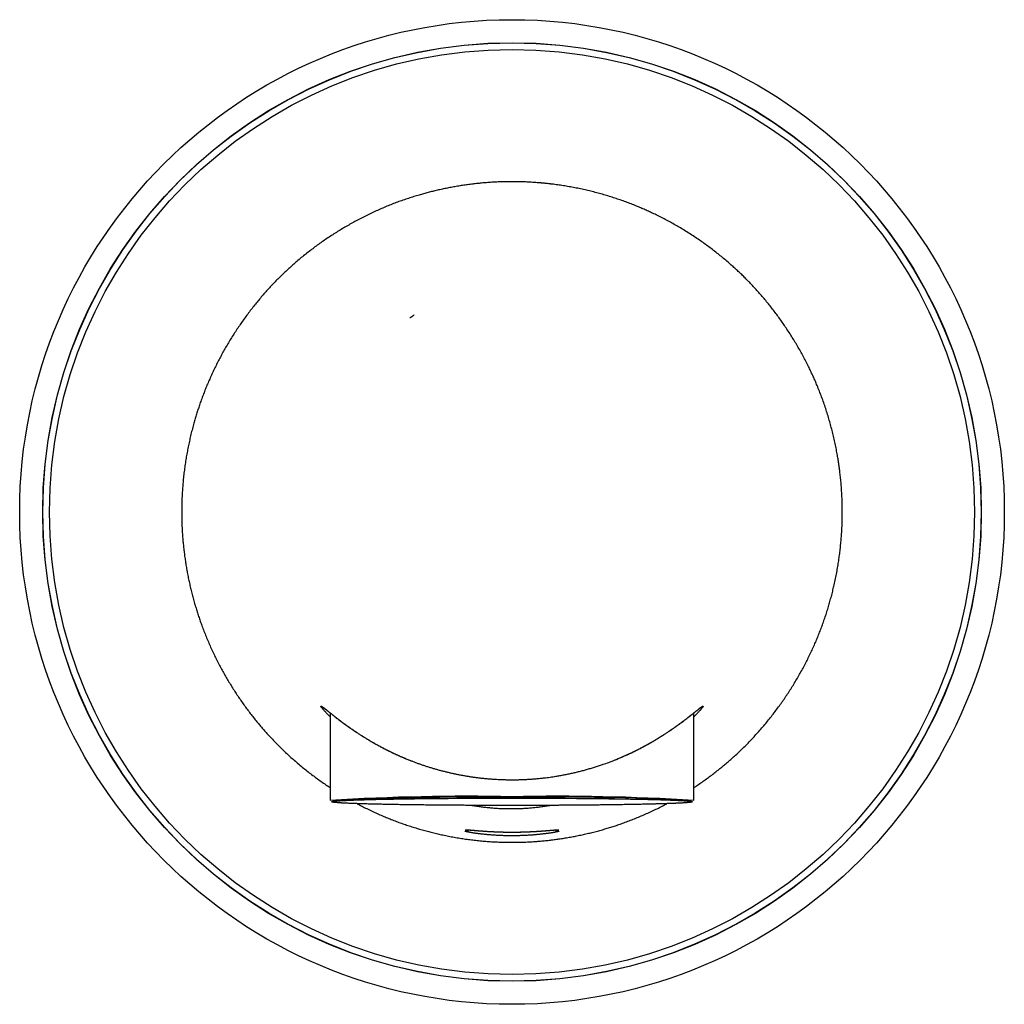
# Model space of a CAD drawing. Header units: millimetres. Extents: x 8 to 699, y 12 to 355.
# Tile 4 of 8: x 326 to 400, y 281 to 355. Entities that reach past the tile are written whole.
import ezdxf

# ---------------------------------------------------------------- set-up
doc = ezdxf.new("R2010")
doc.units = ezdxf.units.MM

msp = doc.modelspace()

# ---------------------------------------------------------------- linework, layer by layer
at = {"color": 7, "linetype": 'Continuous', "lineweight": 30}
for p, q in [((349.25, 302.79), (349.25, 296.174)), ((376.75, 296.174), (376.75, 302.79)), ((361.85, 296.423), (361.85, 296.428)), ((361.85, 296.423), (364.15, 296.423)), ((364.15, 296.428), (364.15, 296.423))]:
    msp.add_line(p, q, dxfattribs=at)
at = {"color": 7, "linetype": 'Continuous', "lineweight": 30, "flags": 128}
for points in [[(363, 296.319), (362.673, 296.319), (362.346, 296.319), (362.019, 296.32), (361.693, 296.32), (361.368, 296.321), (361.045, 296.322), (360.722, 296.323), (360.401, 296.325), (360.276, 296.325)], [(365.726, 296.325), (365.599, 296.325), (365.278, 296.323), (364.955, 296.322), (364.632, 296.321), (364.307, 296.32), (363.981, 296.32), (363.654, 296.319), (363.327, 296.319), (363, 296.319)]]:
    msp.add_lwpolyline(points, dxfattribs=at)
at = {"color": 7, "linetype": 'Continuous', "lineweight": 30}
for radius in [37.25, 35.509, 35.5, 35]:
    msp.add_circle((363, 318), radius, dxfattribs=at)
for centre, radius, start, end in [((359.564, 127.772), 168.718, 88.83305, 93.50474), ((360.089, 124.735), 171.718, 89.02856, 93.19588), ((361.479, 691.976), 395.651, 269.09659, 269.55917), ((366.436, 127.772), 168.718, 86.49526, 91.16695), ((366.019, 130.281), 166.176, 86.73442, 91.04083), ((364.521, 692.013), 395.688, 270.44056, 270.9034), ((359.5, 294.249), 0.3, 261.59176, 282.33471), ((359.5, 294.143), 0.3, 261.62642, 319.26449), ((366.5, 294.143), 0.3, 220.6961, 278.37358), ((366.5, 294.249), 0.3, 257.82391, 278.40821)]:
    msp.add_arc(centre, radius, start, end, dxfattribs=at)
for points, knots in [([(363, 342.992), (362.872, 342.992), (362.616, 342.991), (362.232, 342.981), (361.848, 342.966), (361.465, 342.945), (361.081, 342.918), (360.697, 342.886), (360.312, 342.847), (359.928, 342.802), (359.545, 342.751), (359.162, 342.695), (358.779, 342.632), (358.397, 342.564), (358.015, 342.489), (357.635, 342.409), (357.267, 342.325), (356.911, 342.239), (356.567, 342.15), (356.225, 342.057), (355.859, 341.951), (355.47, 341.832), (355.059, 341.698), (354.649, 341.557), (354.242, 341.409), (353.838, 341.253), (353.432, 341.088), (353.023, 340.914), (352.613, 340.73), (352.206, 340.538), (351.802, 340.339), (351.407, 340.136), (351.02, 339.928), (350.642, 339.716), (350.267, 339.498), (349.895, 339.273), (349.527, 339.042), (349.163, 338.805), (348.802, 338.561), (348.445, 338.31), (348.092, 338.053), (347.743, 337.79), (347.398, 337.521), (347.058, 337.245), (346.729, 336.969), (346.412, 336.693), (346.105, 336.417), (345.803, 336.136), (345.505, 335.849), (345.212, 335.557), (344.923, 335.259), (344.639, 334.957), (344.364, 334.652), (344.095, 334.346), (343.835, 334.038), (343.579, 333.725), (343.322, 333.401), (343.064, 333.065), (342.806, 332.716), (342.554, 332.363), (342.308, 332.006), (342.068, 331.643), (341.833, 331.276), (341.605, 330.905), (341.387, 330.538), (341.18, 330.174), (340.982, 329.814), (340.791, 329.452), (340.605, 329.085), (340.424, 328.716), (340.25, 328.342), (340.082, 327.966), (339.921, 327.591), (339.769, 327.216), (339.623, 326.842), (339.484, 326.466), (339.356, 326.102), (339.239, 325.749), (339.13, 325.409), (339.027, 325.067), (338.921, 324.699), (338.815, 324.304), (338.708, 323.881), (338.61, 323.457), (338.518, 323.03), (338.434, 322.603), (338.356, 322.168), (338.285, 321.727), (338.222, 321.279), (338.166, 320.83), (338.119, 320.379), (338.081, 319.934), (338.05, 319.493), (338.028, 319.057), (338.014, 318.62), (338.007, 318.183), (338.008, 317.736), (338.016, 317.278), (338.034, 316.809), (338.061, 316.341), (338.094, 315.904), (338.131, 315.498), (338.172, 315.123), (338.219, 314.748), (338.271, 314.374), (338.329, 313.995), (338.395, 313.609), (338.468, 313.219), (338.548, 312.829), (338.633, 312.44), (338.725, 312.052), (338.823, 311.665), (338.927, 311.28), (339.035, 310.905), (339.146, 310.541), (339.259, 310.187), (339.378, 309.835), (339.509, 309.465), (339.654, 309.077), (339.813, 308.672), (339.98, 308.269), (340.154, 307.869), (340.336, 307.472), (340.524, 307.077), (340.72, 306.685), (340.919, 306.304), (341.119, 305.935), (341.322, 305.575), (341.53, 305.219), (341.745, 304.866), (341.965, 304.516), (342.191, 304.169), (342.423, 303.826), (342.659, 303.489), (342.897, 303.16), (343.139, 302.837), (343.385, 302.518), (343.627, 302.215), (343.864, 301.927), (344.096, 301.655), (344.331, 301.386), (344.587, 301.1), (344.866, 300.8), (345.169, 300.486), (345.478, 300.178), (345.791, 299.875), (346.111, 299.578), (346.44, 299.282), (346.778, 298.989), (347.126, 298.699), (347.48, 298.415), (347.838, 298.137), (348.198, 297.869), (348.557, 297.61), (348.906, 297.368), (349.139, 297.213), (349.25, 297.14)], [0, 0, 0, 0, 0.006005, 0.012012, 0.018019, 0.024025, 0.030031, 0.036072, 0.042114, 0.048157, 0.054199, 0.060241, 0.06632, 0.072401, 0.078482, 0.084562, 0.090642, 0.096189, 0.101738, 0.107286, 0.112834, 0.119602, 0.126373, 0.133145, 0.139916, 0.146687, 0.153455, 0.160489, 0.167525, 0.174562, 0.181598, 0.188632, 0.195416, 0.202201, 0.208986, 0.215772, 0.222555, 0.229369, 0.236184, 0.242999, 0.249813, 0.256659, 0.263506, 0.270354, 0.2772, 0.283653, 0.290106, 0.29656, 0.303013, 0.309496, 0.31598, 0.322464, 0.328947, 0.335258, 0.34157, 0.347882, 0.354193, 0.360973, 0.367754, 0.374535, 0.381316, 0.388127, 0.39494, 0.401753, 0.408565, 0.41498, 0.421396, 0.427812, 0.434227, 0.44067, 0.447113, 0.453557, 0.459999, 0.466268, 0.472537, 0.478807, 0.485075, 0.490659, 0.496243, 0.501828, 0.507412, 0.514224, 0.521038, 0.527853, 0.534669, 0.541483, 0.548295, 0.555374, 0.562454, 0.569535, 0.576615, 0.583694, 0.590521, 0.59735, 0.604179, 0.611008, 0.617836, 0.625169, 0.632504, 0.639838, 0.647172, 0.653072, 0.658973, 0.664875, 0.670777, 0.676677, 0.682895, 0.689113, 0.695332, 0.70155, 0.707793, 0.714037, 0.72028, 0.726523, 0.73233, 0.738137, 0.743944, 0.749751, 0.756561, 0.763373, 0.770185, 0.776996, 0.783842, 0.790688, 0.797534, 0.804379, 0.81083, 0.817282, 0.823734, 0.830185, 0.836663, 0.843142, 0.849621, 0.856099, 0.862403, 0.868708, 0.875012, 0.881316, 0.886904, 0.892493, 0.898082, 0.90367, 0.910489, 0.917311, 0.924133, 0.930956, 0.937778, 0.944597, 0.951688, 0.95878, 0.965873, 0.972965, 0.980056, 0.986898, 0.993742, 1, 1, 1, 1]), ([(376.75, 297.14), (376.817, 297.184), (377, 297.305), (377.291, 297.505), (377.624, 297.739), (377.949, 297.978), (378.271, 298.221), (378.577, 298.46), (378.866, 298.694), (379.141, 298.922), (379.413, 299.154), (379.7, 299.407), (380.003, 299.683), (380.32, 299.982), (380.632, 300.286), (380.938, 300.597), (381.239, 300.912), (381.538, 301.237), (381.834, 301.572), (382.128, 301.917), (382.416, 302.267), (382.697, 302.623), (382.969, 302.979), (383.231, 303.335), (383.484, 303.691), (383.731, 304.052), (383.972, 304.417), (384.205, 304.785), (384.432, 305.156), (384.652, 305.53), (384.866, 305.908), (385.074, 306.29), (385.275, 306.675), (385.47, 307.065), (385.658, 307.458), (385.836, 307.847), (386.003, 308.231), (386.161, 308.61), (386.313, 308.992), (386.458, 309.376), (386.598, 309.764), (386.73, 310.155), (386.856, 310.547), (386.975, 310.939), (387.086, 311.328), (387.19, 311.716), (387.288, 312.105), (387.385, 312.519), (387.48, 312.958), (387.571, 313.422), (387.651, 313.875), (387.721, 314.315), (387.781, 314.744), (387.834, 315.174), (387.879, 315.604), (387.917, 316.035), (387.947, 316.472), (387.971, 316.916), (387.986, 317.365), (387.993, 317.815), (387.992, 318.264), (387.984, 318.708), (387.968, 319.147), (387.944, 319.579), (387.913, 320.012), (387.875, 320.443), (387.831, 320.848), (387.785, 321.226), (387.736, 321.577), (387.683, 321.928), (387.619, 322.311), (387.543, 322.725), (387.453, 323.172), (387.354, 323.616), (387.248, 324.059), (387.133, 324.5), (387.01, 324.942), (386.878, 325.385), (386.736, 325.828), (386.586, 326.269), (386.428, 326.706), (386.262, 327.141), (386.099, 327.543), (385.941, 327.913), (385.791, 328.252), (385.635, 328.589), (385.466, 328.943), (385.281, 329.312), (385.081, 329.697), (384.874, 330.078), (384.66, 330.457), (384.439, 330.832), (384.212, 331.204), (383.978, 331.572), (383.743, 331.929), (383.507, 332.275), (383.27, 332.611), (383.028, 332.942), (382.78, 333.27), (382.526, 333.595), (382.267, 333.915), (382.002, 334.232), (381.735, 334.541), (381.465, 334.843), (381.192, 335.137), (380.915, 335.427), (380.644, 335.702), (380.378, 335.962), (380.12, 336.209), (379.858, 336.451), (379.572, 336.707), (379.263, 336.975), (378.93, 337.255), (378.591, 337.529), (378.248, 337.797), (377.9, 338.059), (377.543, 338.319), (377.177, 338.575), (376.802, 338.828), (376.422, 339.075), (376.038, 339.314), (375.655, 339.545), (375.272, 339.765), (374.89, 339.977), (374.505, 340.182), (374.116, 340.38), (373.748, 340.56), (373.401, 340.723), (373.076, 340.87), (372.748, 341.012), (372.394, 341.16), (372.014, 341.311), (371.606, 341.465), (371.196, 341.612), (370.783, 341.751), (370.368, 341.883), (369.945, 342.009), (369.514, 342.129), (369.075, 342.243), (368.635, 342.349), (368.193, 342.447), (367.754, 342.536), (367.319, 342.616), (366.888, 342.687), (366.456, 342.752), (366.022, 342.808), (365.582, 342.858), (365.135, 342.901), (364.681, 342.936), (364.242, 342.962), (363.818, 342.98), (363.409, 342.99), (363.136, 342.992), (363, 342.992)], [0, 0, 0, 0, 0.003782, 0.010263, 0.01657, 0.022878, 0.029186, 0.035493, 0.041076, 0.046661, 0.052245, 0.057829, 0.064643, 0.071459, 0.078276, 0.085093, 0.091909, 0.098722, 0.105807, 0.112894, 0.119981, 0.127067, 0.134152, 0.140988, 0.147826, 0.154665, 0.161503, 0.168339, 0.175122, 0.181906, 0.18869, 0.195473, 0.202288, 0.209103, 0.215919, 0.222734, 0.229155, 0.235578, 0.242, 0.248422, 0.254873, 0.261324, 0.267776, 0.274226, 0.280504, 0.286782, 0.29306, 0.299337, 0.306733, 0.314129, 0.321524, 0.32829, 0.335058, 0.341827, 0.348596, 0.355364, 0.36213, 0.369159, 0.376189, 0.383221, 0.390251, 0.39728, 0.404057, 0.410835, 0.417613, 0.424391, 0.431167, 0.436711, 0.442255, 0.447799, 0.453343, 0.460463, 0.467585, 0.474708, 0.481832, 0.488954, 0.496074, 0.503349, 0.510626, 0.517905, 0.525184, 0.532461, 0.539736, 0.545537, 0.551339, 0.557141, 0.562942, 0.569728, 0.576515, 0.583303, 0.590089, 0.596907, 0.603725, 0.610544, 0.617362, 0.623783, 0.630205, 0.636627, 0.643048, 0.649496, 0.655946, 0.662395, 0.668843, 0.675117, 0.681392, 0.687667, 0.693941, 0.699523, 0.705105, 0.710688, 0.716269, 0.72308, 0.729892, 0.736706, 0.74352, 0.750332, 0.757143, 0.764219, 0.771296, 0.778374, 0.785452, 0.792528, 0.799351, 0.806175, 0.813, 0.819824, 0.826647, 0.83223, 0.837814, 0.843397, 0.848981, 0.855793, 0.862608, 0.869424, 0.87624, 0.883055, 0.889868, 0.89695, 0.904034, 0.911118, 0.918202, 0.925284, 0.932117, 0.938951, 0.945786, 0.952621, 0.959454, 0.966573, 0.973693, 0.980813, 0.987208, 0.993604, 1, 1, 1, 1]), ([(365.588, 342.857), (365.548, 342.861), (365.434, 342.872), (365.289, 342.886), (365.184, 342.895), (365.154, 342.898)], [0, 0, 0, 0, 0.273822, 0.790348, 1, 1, 1, 1]), ([(366.014, 342.808), (365.963, 342.814), (365.842, 342.829), (365.7, 342.845), (365.608, 342.854), (365.588, 342.857)], [0, 0, 0, 0, 0.354758, 0.858577, 1, 1, 1, 1]), ([(355.602, 332.9), (355.586, 332.89), (355.555, 332.869), (355.509, 332.838), (355.463, 332.806), (355.417, 332.775), (355.371, 332.743), (355.325, 332.712), (355.295, 332.691), (355.279, 332.68)], [0, 0, 0, 0, 0.144236, 0.288013, 0.431329, 0.574186, 0.716584, 0.858522, 1, 1, 1, 1]), ([(348.54, 303.307), (348.54, 303.307), (348.54, 303.312), (348.542, 303.316), (348.552, 303.317), (348.569, 303.311), (348.591, 303.299), (348.62, 303.281), (348.653, 303.259), (348.687, 303.235), (348.722, 303.209), (348.761, 303.18), (348.807, 303.144), (348.864, 303.099), (348.931, 303.046), (349, 302.991), (349.069, 302.936), (349.135, 302.882), (349.21, 302.822), (349.295, 302.754), (349.39, 302.679), (349.49, 302.6), (349.595, 302.517), (349.706, 302.431), (349.822, 302.341), (349.945, 302.248), (350.072, 302.152), (350.203, 302.054), (350.333, 301.959), (350.459, 301.868), (350.581, 301.78), (350.706, 301.692), (350.834, 301.603), (350.964, 301.514), (351.12, 301.408), (351.304, 301.286), (351.518, 301.147), (351.738, 301.008), (351.951, 300.876), (352.154, 300.754), (352.348, 300.64), (352.545, 300.526), (352.747, 300.412), (352.942, 300.305), (353.13, 300.205), (353.309, 300.111), (353.493, 300.016), (353.681, 299.922), (353.874, 299.828), (354.088, 299.726), (354.325, 299.617), (354.586, 299.5), (354.852, 299.386), (355.108, 299.28), (355.354, 299.182), (355.589, 299.092), (355.826, 299.004), (356.066, 298.918), (356.308, 298.835), (356.552, 298.755), (356.798, 298.677), (357.047, 298.602), (357.298, 298.53), (357.551, 298.46), (357.805, 298.394), (358.054, 298.332), (358.298, 298.275), (358.536, 298.221), (358.777, 298.17), (359.019, 298.122), (359.264, 298.076), (359.511, 298.033), (359.759, 297.992), (360.01, 297.955), (360.264, 297.92), (360.52, 297.887), (360.778, 297.858), (361.037, 297.832), (361.298, 297.809), (361.561, 297.79), (361.824, 297.773), (362.104, 297.76), (362.401, 297.749), (362.715, 297.743), (363.029, 297.741), (363.344, 297.743), (363.658, 297.751), (363.972, 297.763), (364.286, 297.78), (364.599, 297.801), (364.912, 297.827), (365.223, 297.858), (365.508, 297.891), (365.765, 297.923), (365.996, 297.956), (366.258, 297.995), (366.548, 298.043), (366.866, 298.1), (367.182, 298.162), (367.495, 298.228), (367.805, 298.298), (368.113, 298.373), (368.42, 298.452), (368.725, 298.536), (369.027, 298.624), (369.325, 298.715), (369.618, 298.81), (369.881, 298.9), (370.112, 298.982), (370.315, 299.056), (370.53, 299.137), (370.755, 299.225), (370.991, 299.32), (371.223, 299.418), (371.451, 299.517), (371.697, 299.627), (371.957, 299.747), (372.232, 299.879), (372.5, 300.013), (372.764, 300.149), (373.023, 300.286), (373.255, 300.413), (373.461, 300.53), (373.644, 300.635), (373.836, 300.748), (374.035, 300.868), (374.242, 300.995), (374.442, 301.122), (374.638, 301.248), (374.829, 301.374), (375.015, 301.499), (375.197, 301.624), (375.372, 301.747), (375.542, 301.868), (375.696, 301.98), (375.838, 302.085), (375.966, 302.181), (376.093, 302.277), (376.218, 302.372), (376.34, 302.467), (376.457, 302.558), (376.568, 302.646), (376.673, 302.729), (376.767, 302.804), (376.85, 302.871), (376.924, 302.93), (376.993, 302.985), (377.058, 303.037), (377.118, 303.085), (377.172, 303.127), (377.22, 303.165), (377.262, 303.197), (377.3, 303.225), (377.333, 303.25), (377.363, 303.27), (377.388, 303.287), (377.41, 303.3), (377.428, 303.309), (377.442, 303.315), (377.452, 303.317), (377.459, 303.315), (377.461, 303.309), (377.459, 303.299), (377.454, 303.285), (377.444, 303.267), (377.43, 303.245), (377.412, 303.219), (377.39, 303.189), (377.364, 303.156), (377.335, 303.12), (377.302, 303.081), (377.266, 303.039), (377.222, 302.988), (377.168, 302.928), (377.103, 302.858), (377.032, 302.781), (376.954, 302.7), (376.869, 302.613), (376.801, 302.545), (376.759, 302.504), (376.75, 302.495)], [0, 0, 0, 0, 0.0010888, 0.0068654, 0.0126432, 0.0184198, 0.0242423, 0.0300661, 0.0358886, 0.0403393, 0.044791, 0.0492427, 0.0536935, 0.0596713, 0.0656504, 0.0716284, 0.0763712, 0.0811144, 0.0858572, 0.0916009, 0.0973468, 0.1030936, 0.1088398, 0.1145838, 0.1204488, 0.1263157, 0.1321833, 0.1380505, 0.1439156, 0.148876, 0.1538367, 0.1587971, 0.1636995, 0.1686022, 0.1735046, 0.1809021, 0.1883016, 0.1957011, 0.2030987, 0.2091012, 0.2151053, 0.2211099, 0.2271139, 0.2331164, 0.2381716, 0.2432271, 0.2482823, 0.2534488, 0.2586156, 0.2637821, 0.2704424, 0.2771042, 0.283766, 0.2904262, 0.2960347, 0.3016442, 0.3072537, 0.3128622, 0.3183903, 0.3239201, 0.3294505, 0.3349802, 0.3405082, 0.3459659, 0.3514242, 0.3568819, 0.361877, 0.3668731, 0.3718692, 0.3768643, 0.3818911, 0.3869188, 0.3919466, 0.3969733, 0.4020836, 0.4071951, 0.4123065, 0.4174168, 0.4225652, 0.4277149, 0.4328645, 0.4380129, 0.444125, 0.4502411, 0.4563594, 0.4624776, 0.4685937, 0.4747058, 0.4808516, 0.4870006, 0.4931507, 0.4992997, 0.5054457, 0.5100789, 0.5147125, 0.5193457, 0.5258425, 0.5323436, 0.538847, 0.5453506, 0.5518521, 0.5583493, 0.5649774, 0.5716093, 0.5782434, 0.5848777, 0.5915102, 0.5981386, 0.6028993, 0.6076604, 0.6124211, 0.6181708, 0.6239222, 0.6296741, 0.6354255, 0.6411753, 0.6484725, 0.6557717, 0.6630709, 0.6703682, 0.677746, 0.6851239, 0.6906757, 0.6962279, 0.7017797, 0.7084921, 0.7152067, 0.721922, 0.7286365, 0.7353488, 0.7421878, 0.7490294, 0.7558717, 0.7627131, 0.7695518, 0.7753338, 0.7811163, 0.7868982, 0.793118, 0.7993417, 0.8055669, 0.8117918, 0.8180145, 0.8242338, 0.8294399, 0.8346489, 0.8398591, 0.8450691, 0.8502775, 0.8554833, 0.8601967, 0.8649106, 0.869624, 0.8741432, 0.8786636, 0.8831839, 0.8877031, 0.8922605, 0.8968192, 0.9013779, 0.9059353, 0.9105913, 0.9152487, 0.919906, 0.9245621, 0.92926, 0.9339593, 0.9386585, 0.9433566, 0.9478797, 0.952404, 0.9569282, 0.9614515, 0.9675249, 0.9735994, 0.9796729, 0.9858566, 0.9920439, 0.9982332, 1, 1, 1, 1]), ([(349.25, 302.495), (349.225, 302.52), (349.176, 302.568), (349.107, 302.637), (349.043, 302.703), (348.978, 302.771), (348.914, 302.839), (348.852, 302.906), (348.794, 302.97), (348.743, 303.029), (348.697, 303.082), (348.656, 303.131), (348.621, 303.175), (348.592, 303.213), (348.571, 303.243), (348.557, 303.266), (348.547, 303.283), (348.541, 303.297), (348.54, 303.304), (348.54, 303.307)], [0, 0, 0, 0, 0.055658, 0.109386, 0.16312, 0.216849, 0.281337, 0.345869, 0.410421, 0.474969, 0.539492, 0.603974, 0.669723, 0.735485, 0.801232, 0.850918, 0.900617, 0.950314, 1, 1, 1, 1]), ([(348.652, 303.253), (348.652, 303.253), (348.652, 303.253), (348.653, 303.252), (348.656, 303.251), (348.66, 303.248), (348.666, 303.244), (348.674, 303.239), (348.684, 303.233), (348.695, 303.225), (348.709, 303.215), (348.725, 303.204), (348.742, 303.191), (348.761, 303.177), (348.782, 303.161), (348.805, 303.143), (348.829, 303.124), (348.855, 303.104), (348.883, 303.082), (348.913, 303.058), (348.945, 303.033), (348.978, 303.007), (349.014, 302.979), (349.051, 302.949), (349.089, 302.918), (349.129, 302.886), (349.172, 302.852), (349.215, 302.817), (349.261, 302.781), (349.308, 302.743), (349.358, 302.704), (349.409, 302.663), (349.462, 302.621), (349.517, 302.578), (349.574, 302.533), (349.633, 302.487), (349.694, 302.44), (349.756, 302.392), (349.82, 302.342), (349.887, 302.292), (349.955, 302.24), (350.025, 302.187), (350.097, 302.133), (350.171, 302.078), (350.247, 302.022), (350.325, 301.965), (350.405, 301.907), (350.487, 301.848), (350.571, 301.787), (350.657, 301.726), (350.745, 301.665), (350.835, 301.602), (350.927, 301.539), (351.021, 301.475), (351.116, 301.411), (351.213, 301.346), (351.312, 301.281), (351.412, 301.215), (351.514, 301.149), (351.618, 301.083), (351.724, 301.017), (351.832, 300.95), (351.941, 300.883), (352.052, 300.815), (352.164, 300.748), (352.279, 300.68), (352.395, 300.612), (352.513, 300.545), (352.632, 300.477), (352.752, 300.41), (352.873, 300.343), (352.996, 300.276), (353.121, 300.21), (353.246, 300.143), (353.373, 300.078), (353.501, 300.013), (353.63, 299.948), (353.76, 299.884), (353.891, 299.82), (354.024, 299.757), (354.157, 299.694), (354.291, 299.632), (354.426, 299.571), (354.562, 299.511), (354.699, 299.452), (354.837, 299.393), (354.976, 299.335), (355.115, 299.278), (355.235, 299.229), (355.308, 299.2), (355.335, 299.19)], [0, 0, 0, 0, 0.00091, 0.006636, 0.012824, 0.019475, 0.026579, 0.034115, 0.042053, 0.050357, 0.058987, 0.067907, 0.07708, 0.086475, 0.095989, 0.105651, 0.115477, 0.12545, 0.135554, 0.145779, 0.156114, 0.166552, 0.177087, 0.18771, 0.198341, 0.209092, 0.219917, 0.230818, 0.241797, 0.252857, 0.264001, 0.275231, 0.286552, 0.297967, 0.309532, 0.321144, 0.332813, 0.344543, 0.356334, 0.368189, 0.38011, 0.3921, 0.40416, 0.416292, 0.428498, 0.440782, 0.453144, 0.465586, 0.478111, 0.490721, 0.503409, 0.516128, 0.528887, 0.541667, 0.554468, 0.567291, 0.580138, 0.593009, 0.605906, 0.618828, 0.631777, 0.644754, 0.657758, 0.670791, 0.683853, 0.696945, 0.710067, 0.723193, 0.736269, 0.749332, 0.762384, 0.775426, 0.78846, 0.801487, 0.814507, 0.827439, 0.840377, 0.853296, 0.866188, 0.879044, 0.891858, 0.904622, 0.917328, 0.930006, 0.942707, 0.95535, 0.967938, 0.980473, 0.992957, 1, 1, 1, 1]), ([(370.755, 299.225), (370.779, 299.235), (370.85, 299.263), (370.967, 299.311), (371.105, 299.368), (371.243, 299.426), (371.379, 299.485), (371.515, 299.545), (371.649, 299.605), (371.783, 299.666), (371.915, 299.728), (372.047, 299.79), (372.178, 299.853), (372.308, 299.917), (372.436, 299.981), (372.564, 300.046), (372.691, 300.111), (372.817, 300.177), (372.942, 300.243), (373.065, 300.309), (373.187, 300.376), (373.308, 300.443), (373.427, 300.51), (373.545, 300.578), (373.662, 300.645), (373.777, 300.713), (373.89, 300.78), (374.001, 300.847), (374.112, 300.915), (374.22, 300.982), (374.327, 301.049), (374.433, 301.116), (374.536, 301.182), (374.638, 301.248), (374.739, 301.314), (374.838, 301.38), (374.935, 301.445), (375.03, 301.51), (375.123, 301.573), (375.215, 301.637), (375.304, 301.699), (375.391, 301.76), (375.476, 301.821), (375.559, 301.881), (375.641, 301.94), (375.72, 301.998), (375.798, 302.055), (375.873, 302.111), (375.947, 302.166), (376.019, 302.22), (376.09, 302.274), (376.158, 302.326), (376.224, 302.376), (376.288, 302.426), (376.35, 302.474), (376.41, 302.521), (376.468, 302.566), (376.524, 302.61), (376.578, 302.653), (376.63, 302.694), (376.681, 302.734), (376.729, 302.773), (376.776, 302.81), (376.821, 302.846), (376.863, 302.88), (376.905, 302.913), (376.944, 302.945), (376.982, 302.975), (377.018, 303.004), (377.052, 303.031), (377.084, 303.056), (377.115, 303.081), (377.144, 303.103), (377.171, 303.124), (377.196, 303.144), (377.219, 303.162), (377.241, 303.178), (377.261, 303.193), (377.278, 303.206), (377.294, 303.217), (377.308, 303.227), (377.32, 303.235), (377.329, 303.242), (377.337, 303.246), (377.342, 303.25), (377.346, 303.252), (377.348, 303.253), (377.348, 303.253), (377.348, 303.253)], [0, 0, 0, 0, 0.00648, 0.019081, 0.031703, 0.044347, 0.057017, 0.069715, 0.082442, 0.0952, 0.107992, 0.12082, 0.133686, 0.146592, 0.159539, 0.17253, 0.185566, 0.198649, 0.211784, 0.224926, 0.23801, 0.251139, 0.2643, 0.277478, 0.290661, 0.30383, 0.316973, 0.330068, 0.343227, 0.356367, 0.369489, 0.382594, 0.395684, 0.408759, 0.421821, 0.434928, 0.44798, 0.460967, 0.47389, 0.486751, 0.499552, 0.512294, 0.524978, 0.537608, 0.550185, 0.562711, 0.575189, 0.58762, 0.600006, 0.612351, 0.624656, 0.636901, 0.648917, 0.660938, 0.672862, 0.68469, 0.696427, 0.708073, 0.719632, 0.731107, 0.742498, 0.753809, 0.765042, 0.776197, 0.787277, 0.798282, 0.809213, 0.82007, 0.830852, 0.84156, 0.852173, 0.862692, 0.873121, 0.883449, 0.893661, 0.903742, 0.913672, 0.92343, 0.932987, 0.942311, 0.951411, 0.960328, 0.968926, 0.97633, 0.983332, 0.989903, 0.996025, 1, 1, 1, 1]), ([(363, 296.353), (362.895, 296.353), (362.686, 296.353), (362.373, 296.352), (362.06, 296.352), (361.749, 296.352), (361.473, 296.351), (361.234, 296.35), (361.031, 296.35), (360.828, 296.349), (360.623, 296.348), (360.415, 296.348), (360.168, 296.347), (359.885, 296.345), (359.569, 296.344), (359.254, 296.342), (359, 296.34), (358.803, 296.339), (358.664, 296.338), (358.525, 296.337), (358.387, 296.336), (358.25, 296.335), (358.112, 296.334), (357.925, 296.333), (357.689, 296.331), (357.405, 296.328), (357.125, 296.326), (356.848, 296.323), (356.606, 296.32), (356.397, 296.318), (356.221, 296.316), (356.046, 296.314), (355.873, 296.312), (355.701, 296.31), (355.499, 296.307), (355.267, 296.304), (355.009, 296.3), (354.756, 296.296), (354.507, 296.292), (354.264, 296.288), (354.027, 296.284), (353.796, 296.28), (353.569, 296.276), (353.346, 296.271), (353.126, 296.267), (352.911, 296.262), (352.701, 296.257), (352.497, 296.252), (352.321, 296.248), (352.172, 296.244), (352.048, 296.24), (351.926, 296.237), (351.806, 296.234), (351.689, 296.23), (351.556, 296.226), (351.408, 296.221), (351.247, 296.216), (351.093, 296.21), (350.945, 296.205), (350.828, 296.2), (350.737, 296.197), (350.671, 296.194), (350.607, 296.191), (350.544, 296.188), (350.483, 296.185), (350.423, 296.182), (350.365, 296.18), (350.286, 296.176), (350.188, 296.17), (350.077, 296.164), (349.974, 296.158), (349.879, 296.151), (349.801, 296.145), (349.739, 296.14), (349.689, 296.136), (349.642, 296.132), (349.6, 296.127), (349.561, 296.123), (349.52, 296.118), (349.478, 296.112), (349.439, 296.106), (349.406, 296.1), (349.381, 296.093), (349.363, 296.087), (349.352, 296.081), (349.349, 296.074), (349.352, 296.068), (349.363, 296.061), (349.381, 296.055), (349.406, 296.049), (349.435, 296.043), (349.464, 296.038), (349.492, 296.034), (349.523, 296.03), (349.558, 296.026), (349.596, 296.021), (349.646, 296.016), (349.709, 296.011), (349.787, 296.004), (349.872, 295.998), (349.948, 295.993), (350.011, 295.989), (350.057, 295.986), (350.104, 295.983), (350.153, 295.98), (350.203, 295.977), (350.255, 295.974), (350.328, 295.971), (350.424, 295.966), (350.548, 295.96), (350.677, 295.954), (350.813, 295.949), (350.939, 295.944), (351.052, 295.939), (351.152, 295.936), (351.253, 295.932), (351.358, 295.929), (351.465, 295.925), (351.595, 295.921), (351.75, 295.916), (351.932, 295.911), (352.119, 295.906), (352.312, 295.901), (352.51, 295.896), (352.712, 295.891), (352.918, 295.886), (353.13, 295.882), (353.348, 295.877), (353.573, 295.873), (353.804, 295.868), (354.039, 295.864), (354.279, 295.86), (354.496, 295.856), (354.687, 295.853), (354.852, 295.851), (355.019, 295.848), (355.187, 295.846), (355.358, 295.843), (355.559, 295.841), (355.791, 295.838), (356.055, 295.834), (356.323, 295.831), (356.593, 295.828), (356.821, 295.826), (357.003, 295.824), (357.14, 295.823), (357.277, 295.821), (357.415, 295.82), (357.554, 295.819), (357.694, 295.818), (357.834, 295.816), (358.031, 295.815), (358.286, 295.813), (358.599, 295.81), (358.914, 295.808), (359.232, 295.806), (359.515, 295.805), (359.763, 295.804), (359.974, 295.803), (360.187, 295.802), (360.399, 295.801), (360.607, 295.8), (360.848, 295.799), (361.122, 295.798), (361.433, 295.797), (361.745, 295.797), (362.058, 295.796), (362.371, 295.796), (362.685, 295.796), (363, 295.796), (363.314, 295.796), (363.627, 295.796), (363.939, 295.796), (364.251, 295.797), (364.527, 295.797), (364.766, 295.798), (364.969, 295.799), (365.172, 295.799), (365.377, 295.8), (365.585, 295.801), (365.832, 295.802), (366.115, 295.803), (366.431, 295.805), (366.746, 295.806), (367, 295.808), (367.197, 295.809), (367.336, 295.81), (367.475, 295.811), (367.613, 295.812), (367.75, 295.813), (367.888, 295.814), (368.075, 295.816), (368.311, 295.818), (368.595, 295.82), (368.875, 295.823), (369.152, 295.826), (369.394, 295.828), (369.603, 295.83), (369.779, 295.832), (369.954, 295.834), (370.127, 295.837), (370.299, 295.839), (370.501, 295.841), (370.733, 295.845), (370.991, 295.848), (371.244, 295.852), (371.493, 295.856), (371.736, 295.86), (371.973, 295.864), (372.204, 295.868), (372.431, 295.873), (372.654, 295.877), (372.874, 295.882), (373.089, 295.887), (373.299, 295.891), (373.503, 295.896), (373.679, 295.901), (373.828, 295.905), (373.952, 295.908), (374.074, 295.911), (374.194, 295.915), (374.311, 295.918), (374.444, 295.922), (374.592, 295.927), (374.753, 295.932), (374.907, 295.938), (375.055, 295.943), (375.172, 295.948), (375.263, 295.952), (375.329, 295.955), (375.393, 295.957), (375.456, 295.96), (375.517, 295.963), (375.577, 295.966), (375.635, 295.969), (375.714, 295.973), (375.812, 295.978), (375.923, 295.984), (376.026, 295.991), (376.121, 295.997), (376.199, 296.003), (376.261, 296.008), (376.311, 296.012), (376.358, 296.017), (376.4, 296.021), (376.439, 296.025), (376.48, 296.03), (376.522, 296.036), (376.561, 296.042), (376.594, 296.049), (376.619, 296.055), (376.637, 296.061), (376.648, 296.068), (376.651, 296.074), (376.648, 296.081), (376.637, 296.087), (376.619, 296.093), (376.594, 296.1), (376.565, 296.105), (376.536, 296.11), (376.508, 296.114), (376.477, 296.118), (376.442, 296.123), (376.404, 296.127), (376.354, 296.132), (376.291, 296.138), (376.213, 296.144), (376.128, 296.151), (376.052, 296.156), (375.989, 296.16), (375.943, 296.163), (375.896, 296.165), (375.847, 296.168), (375.797, 296.171), (375.745, 296.174), (375.672, 296.178), (375.576, 296.183), (375.452, 296.188), (375.323, 296.194), (375.187, 296.2), (375.061, 296.205), (374.948, 296.209), (374.848, 296.212), (374.747, 296.216), (374.642, 296.22), (374.535, 296.223), (374.405, 296.227), (374.25, 296.232), (374.068, 296.237), (373.881, 296.242), (373.688, 296.247), (373.49, 296.252), (373.288, 296.257), (373.082, 296.262), (372.87, 296.267), (372.652, 296.271), (372.427, 296.276), (372.196, 296.28), (371.961, 296.284), (371.721, 296.288), (371.504, 296.292), (371.313, 296.295), (371.148, 296.298), (370.981, 296.3), (370.813, 296.303), (370.642, 296.305), (370.441, 296.308), (370.209, 296.311), (369.945, 296.314), (369.677, 296.317), (369.407, 296.32), (369.179, 296.323), (368.997, 296.324), (368.86, 296.326), (368.723, 296.327), (368.585, 296.328), (368.446, 296.33), (368.306, 296.331), (368.166, 296.332), (367.969, 296.334), (367.714, 296.336), (367.401, 296.338), (367.086, 296.34), (366.768, 296.342), (366.485, 296.343), (366.237, 296.345), (366.026, 296.346), (365.813, 296.347), (365.601, 296.348), (365.393, 296.348), (365.152, 296.349), (364.878, 296.35), (364.566, 296.351), (364.254, 296.352), (363.942, 296.352), (363.628, 296.352), (363.314, 296.353), (363.105, 296.353), (363, 296.353)], [0, 0, 0, 0, 0.003659, 0.007313, 0.010963, 0.014611, 0.018259, 0.020649, 0.023041, 0.025434, 0.02783, 0.030294, 0.032834, 0.036638, 0.040437, 0.044235, 0.048033, 0.049739, 0.051445, 0.053153, 0.054861, 0.056571, 0.058282, 0.059995, 0.063604, 0.067207, 0.070806, 0.074402, 0.077998, 0.080353, 0.082709, 0.085067, 0.087427, 0.089789, 0.092155, 0.095841, 0.099521, 0.103197, 0.10687, 0.110542, 0.11415, 0.117761, 0.121377, 0.125, 0.128686, 0.132366, 0.136042, 0.139714, 0.143387, 0.145792, 0.148198, 0.150606, 0.153016, 0.155429, 0.157845, 0.161454, 0.165057, 0.168656, 0.172253, 0.175848, 0.177615, 0.179381, 0.181149, 0.182917, 0.184687, 0.186458, 0.188231, 0.190005, 0.193885, 0.197757, 0.201626, 0.205493, 0.20936, 0.211893, 0.214428, 0.216966, 0.219507, 0.221983, 0.224378, 0.228039, 0.231696, 0.235353, 0.239009, 0.242668, 0.246331, 0.25, 0.253658, 0.257312, 0.260961, 0.264609, 0.268258, 0.270648, 0.27304, 0.275433, 0.27783, 0.280294, 0.282834, 0.286638, 0.290437, 0.294235, 0.298033, 0.299739, 0.301445, 0.303153, 0.304861, 0.306571, 0.308282, 0.309995, 0.313604, 0.317207, 0.320806, 0.324402, 0.327998, 0.330353, 0.332709, 0.335067, 0.337427, 0.339789, 0.342155, 0.345841, 0.349521, 0.353197, 0.35687, 0.360542, 0.36415, 0.367761, 0.371377, 0.375, 0.378686, 0.382366, 0.386042, 0.389714, 0.393387, 0.395792, 0.398198, 0.400606, 0.403016, 0.405429, 0.407845, 0.411454, 0.415057, 0.418656, 0.422253, 0.425848, 0.427615, 0.429381, 0.431149, 0.432917, 0.434687, 0.436458, 0.438231, 0.440005, 0.443885, 0.447757, 0.451626, 0.455493, 0.45936, 0.461893, 0.464428, 0.466966, 0.469507, 0.471983, 0.474378, 0.478039, 0.481696, 0.485353, 0.489009, 0.492668, 0.496331, 0.5, 0.503658, 0.507312, 0.510961, 0.514609, 0.518258, 0.520648, 0.52304, 0.525433, 0.52783, 0.530294, 0.532834, 0.536638, 0.540437, 0.544235, 0.548033, 0.549739, 0.551445, 0.553153, 0.554861, 0.556571, 0.558282, 0.559995, 0.563604, 0.567207, 0.570806, 0.574402, 0.577998, 0.580353, 0.582709, 0.585067, 0.587427, 0.589789, 0.592155, 0.595841, 0.599521, 0.603197, 0.60687, 0.610542, 0.61415, 0.617761, 0.621377, 0.625, 0.628686, 0.632366, 0.636042, 0.639714, 0.643387, 0.645792, 0.648198, 0.650606, 0.653016, 0.655429, 0.657845, 0.661454, 0.665057, 0.668656, 0.672253, 0.675848, 0.677615, 0.679381, 0.681149, 0.682917, 0.684687, 0.686458, 0.688231, 0.690005, 0.693885, 0.697757, 0.701626, 0.705493, 0.70936, 0.711893, 0.714428, 0.716966, 0.719507, 0.721983, 0.724378, 0.728039, 0.731696, 0.735353, 0.739009, 0.742668, 0.746331, 0.75, 0.753658, 0.757312, 0.760961, 0.764609, 0.768258, 0.770648, 0.77304, 0.775433, 0.77783, 0.780294, 0.782834, 0.786638, 0.790437, 0.794235, 0.798033, 0.799739, 0.801445, 0.803153, 0.804861, 0.806571, 0.808282, 0.809995, 0.813604, 0.817207, 0.820806, 0.824402, 0.827998, 0.830353, 0.832709, 0.835067, 0.837427, 0.839789, 0.842155, 0.845841, 0.849521, 0.853197, 0.85687, 0.860542, 0.86415, 0.867761, 0.871377, 0.875, 0.878686, 0.882366, 0.886042, 0.889714, 0.893387, 0.895792, 0.898198, 0.900606, 0.903016, 0.905429, 0.907845, 0.911454, 0.915057, 0.918656, 0.922253, 0.925848, 0.927615, 0.929381, 0.931149, 0.932917, 0.934687, 0.936458, 0.938231, 0.940005, 0.943885, 0.947757, 0.951626, 0.955493, 0.95936, 0.961893, 0.964428, 0.966966, 0.969507, 0.971983, 0.974378, 0.97804, 0.981698, 0.985354, 0.989011, 0.992669, 0.996332, 1, 1, 1, 1]), ([(351.285, 295.931), (351.368, 295.887), (351.579, 295.775), (351.922, 295.601), (352.314, 295.41), (352.709, 295.226), (353.1, 295.053), (353.487, 294.889), (353.868, 294.735), (354.251, 294.588), (354.638, 294.447), (355.028, 294.312), (355.42, 294.184), (355.814, 294.062), (356.207, 293.947), (356.598, 293.841), (356.988, 293.741), (357.378, 293.647), (357.782, 293.558), (358.198, 293.472), (358.628, 293.392), (359.059, 293.319), (359.491, 293.253), (359.924, 293.196), (360.359, 293.145), (360.797, 293.103), (361.237, 293.068), (361.677, 293.041), (362.118, 293.022), (362.559, 293.01), (363.009, 293.006), (363.468, 293.011), (363.936, 293.023), (364.404, 293.045), (364.84, 293.074), (365.246, 293.107), (365.621, 293.144), (365.995, 293.186), (366.368, 293.234), (366.748, 293.289), (367.133, 293.351), (367.524, 293.419), (367.913, 293.495), (368.302, 293.576), (368.69, 293.663), (369.077, 293.757), (369.463, 293.857), (369.838, 293.96), (370.203, 294.067), (370.557, 294.176), (370.909, 294.291), (371.28, 294.418), (371.67, 294.558), (372.077, 294.713), (372.481, 294.876), (372.883, 295.045), (373.283, 295.223), (373.68, 295.407), (374.074, 295.599), (374.419, 295.773), (374.632, 295.887), (374.715, 295.931)], [0, 0, 0, 0, 0.011529, 0.029406, 0.047286, 0.065166, 0.083043, 0.09989, 0.11674, 0.133589, 0.150437, 0.16736, 0.184287, 0.201213, 0.218136, 0.234606, 0.251077, 0.267549, 0.284018, 0.301925, 0.319837, 0.337752, 0.355667, 0.373579, 0.391486, 0.409566, 0.427651, 0.445739, 0.463828, 0.481914, 0.499994, 0.51918, 0.538369, 0.557559, 0.576744, 0.592181, 0.607619, 0.623059, 0.638498, 0.653934, 0.670199, 0.686466, 0.702733, 0.718998, 0.735329, 0.751661, 0.767993, 0.784323, 0.799511, 0.8147, 0.829888, 0.845076, 0.862936, 0.880799, 0.898662, 0.916522, 0.934472, 0.952426, 0.970379, 0.98833, 1, 1, 1, 1]), ([(367.562, 296.439), (367.524, 296.438), (367.394, 296.437), (367.172, 296.436), (366.894, 296.434), (366.615, 296.432), (366.334, 296.43), (366.072, 296.429), (365.828, 296.428), (365.603, 296.427), (365.378, 296.426), (365.156, 296.425), (364.903, 296.424), (364.617, 296.423), (364.295, 296.422), (363.972, 296.422), (363.649, 296.421), (363.325, 296.421), (363.016, 296.421), (362.722, 296.421), (362.445, 296.421), (362.168, 296.422), (361.892, 296.422), (361.636, 296.423), (361.4, 296.423), (361.184, 296.424), (360.968, 296.424), (360.748, 296.425), (360.506, 296.426), (360.243, 296.427), (359.963, 296.429), (359.686, 296.43), (359.46, 296.432), (359.286, 296.433), (359.163, 296.433), (359.041, 296.434), (358.918, 296.435), (358.796, 296.436), (358.675, 296.437), (358.555, 296.438), (358.477, 296.438), (358.438, 296.439)], [0, 0, 0, 0, 0.013329, 0.044742, 0.076105, 0.107437, 0.138756, 0.170077, 0.194702, 0.219348, 0.244024, 0.268443, 0.291798, 0.326506, 0.361181, 0.395846, 0.430526, 0.465244, 0.500024, 0.529752, 0.559438, 0.589098, 0.618747, 0.648399, 0.67171, 0.695039, 0.718394, 0.742065, 0.766743, 0.797549, 0.828323, 0.859083, 0.889844, 0.90366, 0.917482, 0.931311, 0.945147, 0.958994, 0.972852, 0.986722, 1, 1, 1, 1]), ([(359.981, 295.803), (360.009, 295.798), (360.095, 295.783), (360.24, 295.76), (360.416, 295.733), (360.591, 295.709), (360.767, 295.686), (360.943, 295.665), (361.119, 295.646), (361.295, 295.629), (361.471, 295.613), (361.646, 295.599), (361.82, 295.587), (361.994, 295.577), (362.165, 295.569), (362.33, 295.563), (362.48, 295.558), (362.611, 295.556), (362.734, 295.554), (362.837, 295.553), (362.904, 295.553), (362.926, 295.553)], [0, 0, 0, 0, 0.028569, 0.088636, 0.148674, 0.208677, 0.268636, 0.328541, 0.388376, 0.44812, 0.507738, 0.567181, 0.62636, 0.685123, 0.74316, 0.799747, 0.852708, 0.89585, 0.932436, 0.977874, 1, 1, 1, 1]), ([(362.926, 295.553), (362.989, 295.553), (363.079, 295.553), (363.212, 295.555), (363.326, 295.557), (363.462, 295.561), (363.606, 295.566), (363.757, 295.572), (363.913, 295.58), (364.073, 295.59), (364.236, 295.602), (364.401, 295.615), (364.568, 295.63), (364.738, 295.647), (364.908, 295.665), (365.079, 295.686), (365.252, 295.708), (365.425, 295.732), (365.599, 295.758), (365.746, 295.781), (365.835, 295.797), (365.866, 295.802)], [0, 0, 0, 0, 0.064601, 0.09106, 0.134968, 0.180632, 0.229675, 0.280914, 0.333872, 0.388166, 0.443527, 0.499753, 0.556695, 0.614234, 0.672281, 0.730763, 0.789622, 0.84881, 0.908288, 0.968024, 1, 1, 1, 1]), ([(359.456, 293.952), (359.457, 293.953), (359.458, 293.955), (359.467, 293.958), (359.482, 293.959), (359.503, 293.96), (359.531, 293.959), (359.565, 293.958), (359.605, 293.956), (359.651, 293.953), (359.703, 293.949), (359.76, 293.945), (359.822, 293.94), (359.89, 293.934), (359.964, 293.928), (360.044, 293.921), (360.129, 293.914), (360.219, 293.906), (360.313, 293.898), (360.412, 293.89), (360.515, 293.882), (360.623, 293.874), (360.735, 293.865), (360.853, 293.857), (360.974, 293.848), (361.099, 293.84), (361.226, 293.833), (361.355, 293.825), (361.488, 293.818), (361.624, 293.812), (361.764, 293.806), (361.907, 293.8), (362.052, 293.795), (362.198, 293.791), (362.344, 293.787), (362.489, 293.784), (362.635, 293.782), (362.783, 293.781), (362.933, 293.78), (363.084, 293.78), (363.235, 293.781), (363.385, 293.783), (363.532, 293.785), (363.677, 293.788), (363.82, 293.791), (363.963, 293.796), (364.105, 293.801), (364.247, 293.806), (364.386, 293.812), (364.522, 293.819), (364.655, 293.826), (364.783, 293.833), (364.909, 293.841), (365.032, 293.849), (365.152, 293.857), (365.269, 293.865), (365.383, 293.874), (365.492, 293.882), (365.595, 293.891), (365.694, 293.899), (365.787, 293.907), (365.877, 293.914), (365.962, 293.922), (366.042, 293.928), (366.117, 293.935), (366.186, 293.94), (366.249, 293.945), (366.305, 293.95), (366.356, 293.953), (366.401, 293.956), (366.44, 293.958), (366.473, 293.959), (366.5, 293.96), (366.521, 293.959), (366.534, 293.957), (366.542, 293.955), (366.543, 293.953), (366.544, 293.952)], [0, 0, 0, 0, 0.013016, 0.026038, 0.039054, 0.052284, 0.065514, 0.078942, 0.092369, 0.10586, 0.118974, 0.1321, 0.145226, 0.15834, 0.171707, 0.185081, 0.198448, 0.211963, 0.225202, 0.238453, 0.251703, 0.264942, 0.278432, 0.291929, 0.305419, 0.319056, 0.332318, 0.345638, 0.358957, 0.372466, 0.385976, 0.399679, 0.413382, 0.427148, 0.440412, 0.453683, 0.466947, 0.480421, 0.493894, 0.507561, 0.521227, 0.534956, 0.548206, 0.561467, 0.574728, 0.587978, 0.601476, 0.614979, 0.628477, 0.64212, 0.655363, 0.668616, 0.68187, 0.695112, 0.708602, 0.722099, 0.73559, 0.749227, 0.762494, 0.775772, 0.789051, 0.802318, 0.815841, 0.829371, 0.842895, 0.856571, 0.869771, 0.882982, 0.896193, 0.909392, 0.922854, 0.936323, 0.949785, 0.963403, 0.9756, 0.987802, 1, 1, 1, 1]), ([(366.544, 293.846), (366.543, 293.844), (366.542, 293.842), (366.532, 293.837), (366.517, 293.831), (366.496, 293.824), (366.468, 293.816), (366.434, 293.808), (366.393, 293.799), (366.347, 293.789), (366.295, 293.778), (366.238, 293.767), (366.175, 293.755), (366.107, 293.743), (366.033, 293.73), (365.953, 293.717), (365.867, 293.704), (365.777, 293.691), (365.682, 293.677), (365.583, 293.664), (365.48, 293.65), (365.371, 293.637), (365.257, 293.624), (365.139, 293.611), (365.016, 293.598), (364.891, 293.586), (364.763, 293.574), (364.633, 293.564), (364.499, 293.554), (364.363, 293.544), (364.222, 293.535), (364.079, 293.528), (363.932, 293.521), (363.786, 293.515), (363.64, 293.51), (363.494, 293.506), (363.348, 293.503), (363.2, 293.501), (363.051, 293.5), (362.901, 293.5), (362.751, 293.501), (362.602, 293.504), (362.456, 293.507), (362.312, 293.511), (362.17, 293.516), (362.028, 293.522), (361.887, 293.529), (361.747, 293.537), (361.609, 293.546), (361.474, 293.556), (361.342, 293.566), (361.214, 293.576), (361.089, 293.588), (360.967, 293.6), (360.848, 293.612), (360.732, 293.625), (360.619, 293.638), (360.511, 293.651), (360.407, 293.665), (360.309, 293.678), (360.215, 293.692), (360.125, 293.705), (360.04, 293.718), (359.96, 293.732), (359.885, 293.744), (359.816, 293.757), (359.753, 293.769), (359.696, 293.78), (359.645, 293.79), (359.6, 293.8), (359.56, 293.809), (359.527, 293.818), (359.5, 293.825), (359.48, 293.832), (359.466, 293.838), (359.458, 293.842), (359.457, 293.845), (359.456, 293.846)], [0, 0, 0, 0, 0.0130591, 0.0261241, 0.0391832, 0.052458, 0.0657328, 0.0792059, 0.0926791, 0.1062158, 0.1193727, 0.1325413, 0.14571, 0.1588671, 0.1722766, 0.1856922, 0.1991018, 0.2126588, 0.2259098, 0.2391665, 0.2524175, 0.2658788, 0.2793401, 0.292995, 0.3066499, 0.3203669, 0.333661, 0.3470127, 0.3603644, 0.3739085, 0.3874526, 0.4011941, 0.4149356, 0.4287409, 0.4420118, 0.4552943, 0.4685768, 0.4818477, 0.4953721, 0.5089026, 0.522427, 0.5361004, 0.5492438, 0.5623984, 0.575553, 0.5886964, 0.6020848, 0.6154791, 0.6288676, 0.6423996, 0.6555615, 0.6687344, 0.6819074, 0.6950692, 0.7084751, 0.7218868, 0.7352927, 0.7488419, 0.7621105, 0.7753906, 0.7886705, 0.801939, 0.8154617, 0.8289905, 0.842513, 0.856186, 0.8694548, 0.8827355, 0.896016, 0.9092847, 0.9228179, 0.9363575, 0.9498907, 0.9635805, 0.9757188, 0.9878618, 1, 1, 1, 1]), ([(359.544, 293.956), (359.544, 293.956), (359.544, 293.956), (359.547, 293.956), (359.551, 293.956), (359.558, 293.956), (359.567, 293.956), (359.578, 293.956), (359.592, 293.955), (359.608, 293.954), (359.626, 293.953), (359.647, 293.952), (359.67, 293.951), (359.696, 293.949), (359.723, 293.947), (359.752, 293.945), (359.784, 293.942), (359.817, 293.94), (359.853, 293.937), (359.89, 293.934), (359.929, 293.93), (359.97, 293.927), (360.014, 293.923), (360.059, 293.919), (360.105, 293.915), (360.154, 293.911), (360.204, 293.907), (360.256, 293.903), (360.31, 293.898), (360.365, 293.894), (360.422, 293.889), (360.48, 293.885), (360.54, 293.88), (360.601, 293.875), (360.663, 293.87), (360.727, 293.866), (360.792, 293.861), (360.859, 293.856), (360.927, 293.852), (360.996, 293.847), (361.067, 293.842), (361.139, 293.838), (361.211, 293.833), (361.285, 293.829), (361.359, 293.825), (361.434, 293.821), (361.511, 293.817), (361.588, 293.813), (361.666, 293.81), (361.745, 293.806), (361.824, 293.803), (361.905, 293.8), (361.986, 293.797), (362.067, 293.795), (362.15, 293.792), (362.233, 293.79), (362.316, 293.788), (362.399, 293.786), (362.483, 293.785), (362.566, 293.783), (362.65, 293.782), (362.735, 293.781), (362.819, 293.781), (362.904, 293.78), (362.989, 293.78), (363.074, 293.78), (363.158, 293.78), (363.243, 293.781), (363.327, 293.782), (363.412, 293.783), (363.496, 293.784), (363.581, 293.786), (363.664, 293.787), (363.748, 293.789), (363.83, 293.792), (363.911, 293.794), (363.993, 293.797), (364.074, 293.799), (364.154, 293.802), (364.234, 293.806), (364.313, 293.809), (364.392, 293.813), (364.47, 293.816), (364.546, 293.82), (364.622, 293.824), (364.697, 293.828), (364.771, 293.832), (364.844, 293.837), (364.915, 293.841), (364.986, 293.846), (365.055, 293.85), (365.123, 293.855), (365.19, 293.86), (365.256, 293.864), (365.32, 293.869), (365.384, 293.874), (365.445, 293.879), (365.505, 293.883), (365.564, 293.888), (365.621, 293.893), (365.677, 293.897), (365.731, 293.902), (365.784, 293.906), (365.834, 293.91), (365.883, 293.915), (365.93, 293.918), (365.975, 293.922), (366.019, 293.926), (366.061, 293.93), (366.101, 293.933), (366.14, 293.936), (366.176, 293.939), (366.211, 293.942), (366.243, 293.944), (366.273, 293.947), (366.301, 293.949), (366.327, 293.95), (366.351, 293.952), (366.372, 293.953), (366.391, 293.954), (366.408, 293.955), (366.423, 293.956), (366.434, 293.956), (366.443, 293.956), (366.45, 293.956), (366.454, 293.956), (366.456, 293.956), (366.456, 293.956), (366.456, 293.956)], [0, 0, 0, 0, 0.0040645, 0.0088874, 0.0141482, 0.0198512, 0.0259697, 0.0324642, 0.0392867, 0.0463859, 0.0537124, 0.0612211, 0.0688727, 0.076634, 0.0844772, 0.0923729, 0.100222, 0.108223, 0.1162522, 0.1243096, 0.1323962, 0.1405142, 0.1486668, 0.1568578, 0.1650917, 0.1733692, 0.1815745, 0.1898074, 0.1980727, 0.2063629, 0.2146707, 0.2229887, 0.2313095, 0.2396234, 0.2479233, 0.2562128, 0.2644813, 0.2728125, 0.2811803, 0.289573, 0.2979788, 0.3063852, 0.314777, 0.3231427, 0.331471, 0.3397515, 0.3481307, 0.3565161, 0.3648852, 0.3732452, 0.3816031, 0.3899653, 0.3983374, 0.4067266, 0.4151401, 0.4235654, 0.4319476, 0.4403178, 0.4486796, 0.4570369, 0.4653932, 0.4737519, 0.4821157, 0.4904882, 0.4988731, 0.5072825, 0.5156094, 0.523964, 0.532355, 0.5407702, 0.5491973, 0.5576224, 0.5660301, 0.5744077, 0.5827433, 0.5910377, 0.5993766, 0.6077513, 0.6161338, 0.6245218, 0.6329133, 0.641306, 0.6496971, 0.6580848, 0.666467, 0.6747873, 0.6831721, 0.6915314, 0.6998722, 0.7082015, 0.716526, 0.7248526, 0.733186, 0.7415328, 0.7498999, 0.7582881, 0.7665661, 0.7748703, 0.7831915, 0.7915205, 0.7998461, 0.8081568, 0.8164426, 0.8246936, 0.8328997, 0.8410392, 0.8492307, 0.8574426, 0.8656626, 0.8738746, 0.8820637, 0.8902153, 0.898314, 0.9063433, 0.9142855, 0.9221216, 0.9300535, 0.9378875, 0.9456128, 0.9532129, 0.9606643, 0.9679352, 0.9749839, 0.981077, 0.9868339, 0.9922147, 0.9968492, 1, 1, 1, 1])]:
    msp.add_open_spline(points, degree=3, knots=knots, dxfattribs=at)

doc.saveas('drawing.dxf')
